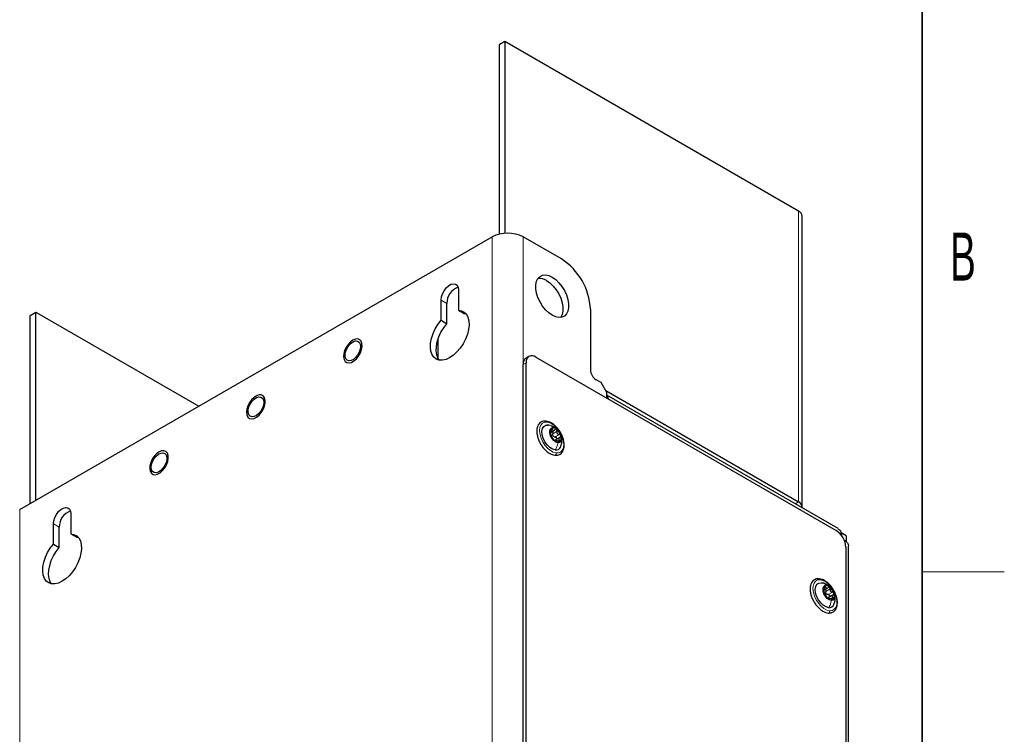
# Paper-space layout 'Blatt2' of a CAD drawing. Header units: millimetres. Extents: x 5 to 418, y 2 to 292.
# Tile 27 of 28: x 342 to 414, y 180 to 233. Entities that reach past the tile are written whole.
import ezdxf

# ---------------------------------------------------------------- set-up
doc = ezdxf.new("R2010")
doc.units = ezdxf.units.MM
doc.layers.add('SLD-0', color=7, linetype='Continuous')
doc.styles.add('SLDTEXTSTYLE0', font='TXT', dxfattribs={"width": 0.605})

psp = doc.layouts.new('Blatt2')

# ---------------------------------------------------------------- linework, layer by layer
at = {"color": 7, "linetype": 'Continuous', "lineweight": 25}
for p, q in [((377.5602, 230.9422), (377.1359, 230.6973)), ((377.1359, 230.6973), (377.1359, 216.8832)), ((377.5602, 230.9422), (377.5602, 216.9488)), ((398.9855, 218.5737), (377.5602, 230.9422)), ((399.2491, 196.9762), (399.2491, 218.2063)), ((342.1483, 196.7813), (376.6268, 216.6854)), ((381.6755, 215.077), (378.8895, 216.6854)), ((374.1661, 212.8152), (374.1661, 211.334)), ((372.8933, 210.5993), (372.8933, 212.0804)), ((373.3175, 210.3543), (373.3175, 211.8355)), ((374.1661, 211.334), (374.5903, 211.0891)), ((383.7969, 211.4028), (383.7969, 206.9935)), ((342.9119, 210.9402), (343.3362, 211.1852)), ((342.9119, 197.2222), (342.9119, 210.9402)), ((343.3362, 197.4671), (343.3362, 211.1852)), ((343.3362, 211.1852), (355.2177, 204.3261)), ((372.8933, 210.5993), (373.3175, 210.3543)), ((374.5903, 211.0891), (374.719, 211.0785)), ((372.6811, 207.8167), (372.6811, 209.2404)), ((379.3088, 207.9571), (379.0967, 207.8346)), ((379.8088, 207.9076), (401.7291, 195.2533)), ((378.8895, 123.1098), (378.8895, 207.3768)), ((379.1017, 123.2323), (379.1017, 207.4993)), ((384.5747, 206.0545), (384.2211, 206.2586)), ((384.9989, 205.3197), (384.5747, 206.0545)), ((384.9139, 205.467), (398.9855, 197.3436)), ((384.9989, 204.9114), (384.9989, 205.3197)), ((401.8841, 195.3924), (384.9989, 205.14)), ((380.7612, 202.9462), (380.6215, 202.9567)), ((380.8523, 202.9145), (380.7612, 202.9462)), ((380.9232, 202.4281), (381.1773, 202.5747)), ((381.5573, 202.0562), (381.2131, 201.8575)), ((381.2944, 201.8239), (381.2269, 201.7849)), ((345.8818, 196.487), (345.8818, 195.0059)), ((344.609, 194.2711), (344.609, 195.7523)), ((345.0333, 194.0262), (345.0333, 195.5073)), ((345.8818, 195.0059), (346.306, 194.761)), ((346.306, 194.761), (346.4347, 194.7503)), ((402.4503, 194.8697), (402.0862, 195.0799)), ((402.4503, 194.8697), (402.4503, 194.4434)), ((344.609, 194.2711), (345.0333, 194.0262)), ((402.4362, 194.0285), (402.4362, 158.9989)), ((402.6341, 158.4888), (402.6341, 194.0934)), ((400.6289, 191.445), (400.7309, 191.4265)), ((400.8623, 190.9235), (401.0806, 191.0496)), ((401.4993, 190.5578), (401.1551, 190.3591)), ((401.2202, 190.2965), (401.1732, 190.2693))]:
    psp.add_line(p, q, dxfattribs=at)
at = {"color": 7, "linetype": 'Continuous', "lineweight": 18}
for p, q in [((398.9855, 218.5737), (398.9855, 197.3436)), ((376.6268, 216.6854), (376.6268, 113.8012)), ((378.8895, 113.8012), (378.8895, 216.6854)), ((372.8933, 212.0804), (373.3175, 211.8355)), ((379.1017, 207.4993), (378.8895, 207.3768)), ((380.9244, 202.5776), (381.0202, 202.6329)), ((380.8893, 202.3314), (380.8955, 202.3349)), ((381.0489, 202.3173), (381.36, 202.4969)), ((381.207, 202.0817), (381.5182, 202.2613)), ((381.2531, 201.7815), (381.263, 201.7872)), ((381.4208, 201.7773), (381.5459, 201.8495)), ((398.7449, 197.2047), (398.9855, 197.3436)), ((342.1483, 93.8972), (342.1483, 196.7813)), ((344.609, 195.7523), (345.0333, 195.5073)), ((400.8601, 191.065), (400.953, 191.1186)), ((400.9801, 190.8153), (401.2912, 190.9949)), ((401.1417, 190.5829), (401.4529, 190.7625)), ((401.1931, 190.2596), (401.2133, 190.2713)), ((401.3607, 190.2713), (401.4904, 190.3462))]:
    psp.add_line(p, q, dxfattribs=at)
at = {"color": 7, "linetype": 'Continuous', "lineweight": 25, "flags": 128}
for points in [[(380.7609, 213.86), (381.0108, 213.746), (381.2608, 213.5714), (381.4998, 213.3438), (381.7174, 213.073), (381.9042, 212.771), (382.0519, 212.451), (382.1541, 212.1269), (382.2063, 211.8129), (382.2063, 211.5227), (382.1541, 211.269), (382.0519, 211.0629), (381.9042, 210.9134), (381.7174, 210.827), (381.4998, 210.8075), (381.2608, 210.8558), (381.0108, 210.9698), (380.7609, 211.1444), (380.5219, 211.372), (380.3043, 211.6428), (380.1175, 211.9448), (379.9698, 212.2648), (379.8676, 212.5889), (379.8154, 212.903), (379.8154, 213.1931), (379.8676, 213.4468), (379.9698, 213.6529), (380.1175, 213.8024), (380.3043, 213.8888), (380.5219, 213.9083), (380.7609, 213.86)], [(380.5866, 213.5011), (380.8365, 213.3265), (381.0755, 213.0988), (381.2932, 212.8281), (381.4799, 212.5261), (381.6276, 212.2061), (381.7298, 211.882), (381.7821, 211.5679), (381.7821, 211.2777), (381.7298, 211.024), (381.6276, 210.8179), (381.6218, 210.8097)], [(372.8933, 212.0804), (372.919, 212.3024), (372.9943, 212.5361), (373.1129, 212.7626), (373.2653, 212.9637), (373.4391, 213.1229), (373.6202, 213.2275), (373.794, 213.2689), (373.9464, 213.2438), (374.065, 213.1542), (374.1403, 213.0074), (374.1661, 212.8152)], [(374.1661, 211.334), (374.3943, 211.2997), (374.5911, 211.2002), (374.7492, 211.0391), (374.863, 210.8223), (374.9283, 210.5577), (374.9426, 210.2549), (374.9055, 209.9249), (374.8184, 209.5797), (374.6843, 209.232), (374.5083, 208.8943), (374.2966, 208.5789), (374.057, 208.2974), (373.7982, 208.0599), (373.5297, 207.8752), (373.2611, 207.7499), (373.0023, 207.6885), (372.7627, 207.6934), (372.551, 207.7644), (372.375, 207.8988), (372.2409, 208.0918), (372.1538, 208.3363), (372.1167, 208.6235), (372.1311, 208.9429), (372.1963, 209.2828), (372.3101, 209.631), (372.4682, 209.9747), (372.665, 210.3014), (372.8933, 210.5993)], [(372.7646, 207.6931), (372.6652, 207.8469), (372.5781, 208.0914), (372.541, 208.3786), (372.5553, 208.698), (372.6206, 209.0379), (372.7343, 209.3861), (372.8925, 209.7298), (373.0893, 210.0565), (373.3175, 210.3543)], [(366.5418, 207.6359), (366.7205, 207.7938), (366.8798, 207.9941), (367.0078, 208.2221), (367.0951, 208.4606), (367.1351, 208.6922), (367.125, 208.8995), (367.0655, 209.0672), (366.961, 209.183), (366.8192, 209.2381), (366.6506, 209.2285), (366.4679, 209.1549), (366.2844, 209.0228), (366.1138, 208.842), (365.9689, 208.6259), (365.8602, 208.3904), (365.7959, 208.1532), (365.7808, 207.9317), (365.8159, 207.7424), (365.8987, 207.5993), (366.023, 207.5131), (366.1797, 207.4901), (366.357, 207.5321), (366.5418, 207.6359)], [(366.9991, 208.8704), (367.0243, 208.6923), (366.9991, 208.4853), (366.926, 208.2676), (366.8113, 208.0587), (366.6653, 207.877), (366.5009, 207.7388), (366.3327, 207.6562), (366.1757, 207.6368), (366.0439, 207.6821), (365.9489, 207.7881), (365.8992, 207.9455), (365.8992, 208.1402), (365.9489, 208.355), (366.0439, 208.5707), (366.1757, 208.7682), (366.3327, 208.93), (366.5009, 209.0416), (366.6653, 209.0932), (366.8113, 209.0801), (366.926, 209.0036), (366.9991, 208.8704)], [(358.7339, 204.1179), (358.7087, 203.8919), (358.7339, 203.6949), (358.8075, 203.5416), (358.9242, 203.4434), (359.0752, 203.4074), (359.2494, 203.4365), (359.4338, 203.5284), (359.6148, 203.6763), (359.779, 203.8693), (359.9141, 204.093), (360.0101, 204.3309), (360.06, 204.5652), (360.06, 204.7787), (360.0101, 204.9555), (359.9141, 205.0824), (359.779, 205.1501), (359.6148, 205.1536), (359.4338, 205.0925), (359.2494, 204.9715), (359.0752, 204.7994), (358.9242, 204.5891), (358.8075, 204.3562), (358.7339, 204.1179)], [(359.9281, 204.7883), (359.9532, 204.6103), (359.9281, 204.4032), (359.8549, 204.1856), (359.7402, 203.9766), (359.5942, 203.795), (359.4298, 203.6567), (359.2616, 203.5742), (359.1047, 203.5547), (358.9728, 203.6), (358.8779, 203.7061), (358.8282, 203.8635), (358.8282, 204.0582), (358.8779, 204.2729), (358.9728, 204.4887), (359.1047, 204.6862), (359.2616, 204.8479), (359.4298, 204.9595), (359.5942, 205.0111), (359.7402, 204.9981), (359.8549, 204.9215), (359.9281, 204.7883)], [(385.1103, 204.8471), (385.065, 204.9788), (384.9989, 205.092)], [(381.2296, 201.1353), (381.0339, 201.1941), (380.8329, 201.3217), (380.6429, 201.508), (380.4792, 201.7377), (380.3552, 201.9924), (380.2808, 202.2513), (380.2622, 202.4934), (380.3008, 202.6993), (380.3934, 202.8521), (380.5327, 202.9395), (380.7072, 202.9545)], [(381.4263, 201.6561), (381.2782, 201.7062), (381.1285, 201.8179), (380.9953, 201.9776), (380.8947, 202.1662), (380.8388, 202.3608), (380.8344, 202.538), (380.882, 202.6763), (380.9758, 202.7592), (381.1045, 202.7767)], [(381.1045, 202.7767), (381.2526, 202.7265), (381.4023, 202.6148), (381.5355, 202.4551), (381.6361, 202.2665), (381.692, 202.0719), (381.6964, 201.8948), (381.6489, 201.7564), (381.5551, 201.6735), (381.4263, 201.6561)], [(352.3997, 199.4718), (352.5784, 199.6297), (352.7376, 199.8301), (352.8656, 200.058), (352.9529, 200.2965), (352.993, 200.5281), (352.9829, 200.7354), (352.9234, 200.9032), (352.8188, 201.0189), (352.6771, 201.074), (352.5085, 201.0644), (352.3257, 200.9909), (352.1423, 200.8588), (351.9717, 200.6779), (351.8267, 200.4618), (351.7181, 200.2264), (351.6538, 199.9891), (351.6386, 199.7676), (351.6738, 199.5783), (351.7566, 199.4352), (351.8809, 199.349), (352.0375, 199.326), (352.2148, 199.368), (352.3997, 199.4718)], [(351.7759, 199.6971), (351.7508, 199.8751), (351.7759, 200.0822), (351.8491, 200.2998), (351.9638, 200.5088), (352.1098, 200.6905), (352.2742, 200.8287), (352.4423, 200.9112), (352.5993, 200.9307), (352.7311, 200.8854), (352.8261, 200.7793), (352.8758, 200.622), (352.8758, 200.4272), (352.8261, 200.2125), (352.7311, 199.9968), (352.5993, 199.7993), (352.4423, 199.6375), (352.2742, 199.5259), (352.1098, 199.4743), (351.9638, 199.4874), (351.8491, 199.5639), (351.7759, 199.6971)], [(344.609, 195.7523), (344.6348, 195.9742), (344.71, 196.2079), (344.8286, 196.4345), (344.981, 196.6355), (345.1548, 196.7948), (345.336, 196.8993), (345.5098, 196.9407), (345.6621, 196.9156), (345.7808, 196.826), (345.856, 196.6792), (345.8818, 196.487)], [(345.8818, 195.0059), (346.11, 194.9716), (346.3068, 194.872), (346.465, 194.7109), (346.5787, 194.4941), (346.644, 194.2295), (346.6583, 193.9267), (346.6213, 193.5967), (346.5341, 193.2515), (346.4001, 192.9038), (346.224, 192.5661), (346.0123, 192.2508), (345.7727, 191.9692), (345.5139, 191.7318), (345.2454, 191.547), (344.9768, 191.4217), (344.718, 191.3604), (344.4785, 191.3653), (344.2668, 191.4362), (344.0907, 191.5706), (343.9567, 191.7636), (343.8695, 192.0081), (343.8324, 192.2953), (343.8468, 192.6147), (343.912, 192.9547), (344.0258, 193.3028), (344.184, 193.6465), (344.3807, 193.9733), (344.609, 194.2711)], [(344.4804, 191.365), (344.3809, 191.5187), (344.2938, 191.7632), (344.2567, 192.0504), (344.2711, 192.3698), (344.3363, 192.7097), (344.4501, 193.0579), (344.6082, 193.4016), (344.805, 193.7283), (345.0333, 194.0262)], [(401.1888, 189.6221), (400.9945, 189.6736), (400.7933, 189.7947), (400.6014, 189.9757), (400.4345, 190.2018), (400.306, 190.4549), (400.2263, 190.7143), (400.2019, 190.9591), (400.2348, 191.1694), (400.3223, 191.3282), (400.4573, 191.4226), (400.6289, 191.445)], [(401.3783, 190.1436), (401.2311, 190.1883), (401.0808, 190.2953), (400.9456, 190.4518), (400.8419, 190.6388), (400.782, 190.8338), (400.7732, 191.0132), (400.8166, 191.1555), (400.907, 191.2435), (401.0334, 191.2664)], [(401.0334, 191.2664), (401.1806, 191.2217), (401.3308, 191.1147), (401.466, 190.9582), (401.5698, 190.7712), (401.6297, 190.5762), (401.6384, 190.3968), (401.595, 190.2545), (401.5047, 190.1666), (401.3783, 190.1436)]]:
    psp.add_lwpolyline(points, dxfattribs=at)
at = {"color": 7, "linetype": 'Continuous', "lineweight": 18, "flags": 128}
for points in [[(381.2923, 200.917), (381.0879, 200.9729), (380.8766, 201.091), (380.6706, 201.2646), (380.4819, 201.4835), (380.3214, 201.735), (380.1986, 202.0046), (380.1205, 202.2765), (380.0917, 202.5349), (380.1139, 202.7649), (380.1857, 202.953), (380.303, 203.0884), (380.4589, 203.1631), (380.6445, 203.1728)], [(380.6445, 203.1728), (380.8489, 203.117), (381.0603, 202.9988), (381.2663, 202.8253), (381.455, 202.6064), (381.6154, 202.3548), (381.7382, 202.0852), (381.8163, 201.8133), (381.8451, 201.5549), (381.823, 201.3249), (381.7512, 201.1368), (381.6339, 201.0015), (381.4779, 200.9268), (381.2923, 200.917)], [(401.256, 189.4034), (401.0532, 189.4515), (400.842, 189.5625), (400.6348, 189.73), (400.4434, 189.9442), (400.2791, 190.1926), (400.1514, 190.4608), (400.0677, 190.7333), (400.0329, 190.9941), (400.049, 191.2282), (400.1151, 191.4219), (400.2273, 191.564), (400.3791, 191.6462), (400.5617, 191.6637)], [(400.5617, 191.6637), (400.7645, 191.6156), (400.9756, 191.5046), (401.1829, 191.3371), (401.3743, 191.123), (401.5386, 190.8745), (401.6663, 190.6063), (401.75, 190.3339), (401.7848, 190.073), (401.7687, 189.8389), (401.7026, 189.6452), (401.5904, 189.5031), (401.4386, 189.4209), (401.256, 189.4034)]]:
    psp.add_lwpolyline(points, dxfattribs=at)
at = {"color": 7, "linetype": 'Continuous', "lineweight": 25}
for centre, radius, start, end in [((398.7987, 218.1614), 0.4526, 5.693524, 65.627405), ((377.7582, 214.5018), 2.4592, 62.60972, 117.39028), ((379.2241, 211.2122), 4.5768, 2.3869, 57.613123), ((380.0384, 212.6546), 1.0085, 57.072471, 93.565922), ((374.5633, 211.8416), 1.2458, 109.931736, 180.279161), ((379.366, 207.437), 0.4802, 124.107235, 187.204533), ((379.5327, 207.5692), 0.4367, 50.796948, 189.21412), ((384.718, 207.0354), 0.9221, 182.605356, 237.395024), ((381.2777, 202.4215), 0.4132, 141.412456, 203.027288), ((381.1121, 202.4321), 0.293, 44.034137, 122.482007), ((380.7611, 201.9231), 0.9073, 15.977512, 51.759856), ((381.7697, 202.5096), 0.9073, 195.977907, 231.759588), ((381.3454, 202.343), 0.3331, 208.160952, 219.574146), ((381.2531, 202.0112), 0.4132, 321.412057, 23.027687), ((381.4187, 202.0006), 0.293, 224.035556, 302.480561), ((381.2863, 201.4945), 0.3636, 261.040657, 339.498806), ((398.8207, 196.9529), 0.424, 355.139634, 67.133693), ((346.2791, 195.5134), 1.2458, 109.932681, 180.278161), ((400.901, 193.9587), 1.5368, 2.605425, 57.394668), ((401.2371, 190.9076), 0.4315, 143.961579, 203.747575), ((401.053, 190.9326), 0.282, 45.164772, 125.75361), ((400.7075, 190.4151), 0.9006, 16.846598, 52.810205), ((401.7041, 190.9949), 0.9006, 196.845861, 232.810943), ((401.2741, 190.8444), 0.3307, 209.092792, 220.560982), ((401.1745, 190.5024), 0.4315, 323.961579, 23.747575), ((401.3586, 190.4774), 0.282, 225.164512, 305.753869), ((401.2277, 189.9823), 0.3623, 263.828564, 339.377166)]:
    psp.add_arc(centre, radius, start, end, dxfattribs=at)
for points, knots in [([(380.5737, 203.243), (380.5359, 203.2457), (380.4328, 203.2532), (380.2672, 203.2173), (380.1034, 203.114), (379.9838, 202.9604), (379.9092, 202.7675), (379.8796, 202.5413), (379.8958, 202.2899), (379.9568, 202.0248), (380.059, 201.7585), (380.1975, 201.5029), (380.3662, 201.269), (380.5583, 201.0664), (380.7669, 200.9059), (380.9789, 200.792), (381.1262, 200.7624), (381.1934, 200.7489)], [0, 0, 0, 0, 0.03246372, 0.08851293, 0.14181711, 0.1952717, 0.25262558, 0.31717484, 0.38938497, 0.46758735, 0.54960951, 0.63325217, 0.71621884, 0.79628464, 0.871694, 0.94144714, 1, 1, 1, 1]), ([(381.1934, 200.7489), (381.2312, 200.7461), (381.3343, 200.7387), (381.5, 200.7746), (381.6637, 200.8778), (381.7834, 201.0315), (381.858, 201.2243), (381.8876, 201.4505), (381.8714, 201.702), (381.8104, 201.9671), (381.7081, 202.2333), (381.5696, 202.489), (381.4009, 202.7228), (381.2089, 202.9255), (381.0002, 203.0859), (380.7883, 203.1998), (380.641, 203.2295), (380.5737, 203.243)], [0, 0, 0, 0, 0.0324639, 0.0885131, 0.1418173, 0.1952732, 0.2526271, 0.3171764, 0.3893848, 0.4675872, 0.5496093, 0.633252, 0.7162187, 0.7962845, 0.8716938, 0.9414471, 1, 1, 1, 1]), ([(380.9547, 202.6792), (380.9491, 202.6722), (380.9365, 202.6564), (380.9281, 202.6239), (380.9232, 202.5873), (380.9242, 202.5615), (380.9246, 202.5484)], [0, 0, 0, 0, 0.1935621, 0.4383925, 0.7146855, 1, 1, 1, 1]), ([(381.4161, 202.5954), (381.389, 202.6252), (381.3118, 202.7102), (381.1525, 202.8247), (381.0057, 202.8661), (380.931, 202.8872)], [0, 0, 0, 0, 0.2100826, 0.5978669, 1, 1, 1, 1]), ([(381.0202, 202.6329), (381.0167, 202.6427), (381.0103, 202.6604), (380.9948, 202.681), (380.9726, 202.6906), (380.9607, 202.683), (380.9547, 202.6792)], [0, 0, 0, 0, 0.3235117, 0.5856144, 0.7917343, 1, 1, 1, 1]), ([(381.0202, 202.6329), (381.0277, 202.6119), (381.0385, 202.5819), (381.0689, 202.5539), (381.0962, 202.5442), (381.1262, 202.5475), (381.1675, 202.5658), (381.1912, 202.5923), (381.2075, 202.6107)], [0, 0, 0, 0, 0.2572095, 0.3685515, 0.4750407, 0.5883685, 0.7148415, 1, 1, 1, 1]), ([(381.3227, 202.6357), (381.3131, 202.6413), (381.2942, 202.6523), (381.2606, 202.6508), (381.2302, 202.6364), (381.2153, 202.6195), (381.2075, 202.6107)], [0, 0, 0, 0, 0.2500682, 0.4889767, 0.7351991, 1, 1, 1, 1]), ([(381.36, 202.4969), (381.3627, 202.5097), (381.368, 202.5353), (381.3631, 202.5741), (381.3493, 202.6102), (381.3314, 202.6274), (381.3227, 202.6357)], [0, 0, 0, 0, 0.2556241, 0.5135507, 0.7650099, 1, 1, 1, 1]), ([(380.8955, 202.3349), (380.8932, 202.3342), (380.886, 202.3319), (380.8875, 202.313), (380.8891, 202.2905), (380.8944, 202.271), (380.8974, 202.2599)], [0, 0, 0, 0, 0.0829869, 0.2621086, 0.5751553, 1, 1, 1, 1]), ([(380.8955, 202.3349), (380.9007, 202.3377), (380.9119, 202.3435), (380.9148, 202.3662), (380.9201, 202.392), (380.9233, 202.4264), (380.927, 202.4791), (380.9256, 202.5204), (380.9246, 202.5484)], [0, 0, 0, 0, 0.0758571, 0.1606227, 0.2840516, 0.4423036, 0.6224121, 1, 1, 1, 1]), ([(380.8974, 202.2599), (380.9013, 202.2475), (380.909, 202.2231), (380.9235, 202.1894), (380.9376, 202.1604), (380.9479, 202.1438), (380.9524, 202.1367)], [0, 0, 0, 0, 0.2863593, 0.5679527, 0.8122544, 1, 1, 1, 1]), ([(381.1106, 201.901), (381.0977, 201.9194), (381.0771, 201.9486), (381.048, 201.9889), (381.0249, 202.0225), (381.003, 202.0558), (380.9794, 202.0941), (380.9626, 202.1206), (380.9524, 202.1367)], [0, 0, 0, 0, 0.2371413, 0.3779402, 0.5247816, 0.6683334, 0.7990328, 1, 1, 1, 1]), ([(380.9894, 202.4663), (380.997, 202.4634), (381.0159, 202.4564), (381.0375, 202.4299), (381.0521, 202.395), (381.0569, 202.3557), (381.0515, 202.3301), (381.0489, 202.3173)], [0, 0, 0, 0, 0.1370569, 0.3391758, 0.5564228, 0.7786334, 1, 1, 1, 1]), ([(381.0517, 202.1857), (381.0458, 202.2076), (381.0341, 202.2512), (381.044, 202.2953), (381.0489, 202.3173)], [0, 0, 0, 0, 0.5006269, 1, 1, 1, 1]), ([(381.207, 202.0817), (381.1854, 202.0847), (381.1417, 202.0907), (381.1064, 202.1173), (381.0886, 202.1307)], [0, 0, 0, 0, 0.4953502, 1, 1, 1, 1]), ([(381.207, 202.0817), (381.2196, 202.0797), (381.2449, 202.0759), (381.2792, 202.0567), (381.3068, 202.0291), (381.3242, 201.9948), (381.3278, 201.9585), (381.3194, 201.9272), (381.3061, 201.9135), (381.3007, 201.908)], [0, 0, 0, 0, 0.1536705, 0.3104391, 0.4692105, 0.6235997, 0.7692563, 0.9072271, 1, 1, 1, 1]), ([(381.36, 202.4969), (381.3547, 202.4695), (381.3467, 202.4281), (381.3583, 202.3731), (381.3764, 202.335), (381.4046, 202.3038), (381.4505, 202.2727), (381.4912, 202.2658), (381.5182, 202.2613)], [0, 0, 0, 0, 0.25088317, 0.37789143, 0.50411768, 0.63001493, 0.75539174, 1, 1, 1, 1]), ([(381.5751, 202.063), (381.5531, 202.0527), (381.5209, 202.0374), (381.4926, 202.0006), (381.4816, 201.9694), (381.4837, 201.9363), (381.5014, 201.8923), (381.5278, 201.867), (381.5459, 201.8495)], [0, 0, 0, 0, 0.2586167, 0.3792254, 0.4941538, 0.6094581, 0.7312496, 1, 1, 1, 1]), ([(381.6334, 202.1729), (381.6285, 202.1847), (381.6187, 202.2087), (381.5903, 202.2362), (381.5562, 202.2554), (381.5307, 202.2594), (381.5182, 202.2613)], [0, 0, 0, 0, 0.2475883, 0.5016512, 0.7536165, 1, 1, 1, 1]), ([(381.5751, 202.063), (381.5855, 202.0679), (381.6061, 202.0774), (381.6285, 202.104), (381.6397, 202.1378), (381.6355, 202.1609), (381.6334, 202.1729)], [0, 0, 0, 0, 0.2491304, 0.4915458, 0.7384624, 1, 1, 1, 1]), ([(381.6253, 201.3635), (381.6576, 201.454), (381.7115, 201.6046), (381.7262, 201.8346), (381.7202, 201.9946), (381.6884, 202.0833), (381.6805, 202.1051)], [0, 0, 0, 0, 0.3773319, 0.628395, 0.9085007, 1, 1, 1, 1]), ([(381.1106, 201.901), (381.1164, 201.8927), (381.1293, 201.8745), (381.1525, 201.8478), (381.1787, 201.8207), (381.1985, 201.8047), (381.2081, 201.797)], [0, 0, 0, 0, 0.2128156, 0.4674469, 0.7409304, 1, 1, 1, 1]), ([(381.1797, 201.8137), (381.1893, 201.8293), (381.2036, 201.8526), (381.2278, 201.864), (381.2357, 201.8678)], [0, 0, 0, 0, 0.6734789, 1, 1, 1, 1]), ([(381.2081, 201.797), (381.2165, 201.7914), (381.2304, 201.782), (381.2478, 201.7728), (381.2647, 201.7749), (381.2636, 201.7831), (381.263, 201.7872)], [0, 0, 0, 0, 0.4242873, 0.704409, 0.8505442, 1, 1, 1, 1]), ([(381.4504, 201.7651), (381.4253, 201.7765), (381.3888, 201.793), (381.3402, 201.8067), (381.3096, 201.8129), (381.287, 201.8141), (381.2638, 201.8107), (381.2633, 201.796), (381.263, 201.7872)], [0, 0, 0, 0, 0.38719255, 0.56313013, 0.7114492, 0.82161109, 0.89402505, 1, 1, 1, 1]), ([(381.4504, 201.7651), (381.4622, 201.7597), (381.4852, 201.7492), (381.5198, 201.7414), (381.552, 201.7398), (381.5687, 201.7493), (381.5761, 201.7535)], [0, 0, 0, 0, 0.2947596, 0.57141, 0.8093663, 1, 1, 1, 1]), ([(381.5761, 201.7535), (381.5806, 201.7596), (381.5903, 201.7727), (381.5854, 201.8001), (381.5704, 201.8263), (381.5545, 201.8414), (381.5459, 201.8495)], [0, 0, 0, 0, 0.1961388, 0.4178033, 0.6873483, 1, 1, 1, 1]), ([(401.8748, 195.3777), (401.9238, 195.3479), (402.0572, 195.2669), (402.1181, 195.0569), (402.1197, 194.9162), (402.1202, 194.8716)], [0, 0, 0, 0, 0.2833709, 0.7724647, 1, 1, 1, 1]), ([(402.3056, 194.5481), (402.3713, 194.5071), (402.5121, 194.4192), (402.6422, 194.237), (402.6214, 194.1206), (402.6167, 194.094)], [0, 0, 0, 0, 0.4023332, 0.8632323, 1, 1, 1, 1]), ([(400.4863, 191.7344), (400.4487, 191.7356), (400.3463, 191.7389), (400.1836, 191.6955), (400.0255, 191.585), (399.9119, 191.4258), (399.8431, 191.2283), (399.8195, 190.9982), (399.8417, 190.7443), (399.9083, 190.4783), (400.0156, 190.2128), (400.1585, 189.9594), (400.3306, 189.7291), (400.5253, 189.5313), (400.7355, 189.3769), (400.9482, 189.2697), (401.0948, 189.2457), (401.1616, 189.2348)], [0, 0, 0, 0, 0.0322421, 0.0877098, 0.1408028, 0.1945137, 0.2526759, 0.3182641, 0.3913824, 0.4702028, 0.5525677, 0.6362508, 0.7189614, 0.7985026, 0.8732077, 0.9421963, 1, 1, 1, 1]), ([(401.1616, 189.2348), (401.1993, 189.2336), (401.3017, 189.2303), (401.4644, 189.2737), (401.6224, 189.3841), (401.7361, 189.5433), (401.8049, 189.7409), (401.8285, 189.9709), (401.8063, 190.2248), (401.7396, 190.4908), (401.6323, 190.7563), (401.4895, 191.0097), (401.3173, 191.24), (401.1227, 191.4379), (400.9125, 191.5923), (400.6997, 191.6994), (400.5532, 191.7234), (400.4863, 191.7344)], [0, 0, 0, 0, 0.0322413, 0.0877099, 0.1408019, 0.1945143, 0.2526765, 0.318263, 0.3913831, 0.4702035, 0.5525669, 0.6362516, 0.7189613, 0.7985038, 0.8732081, 0.9421959, 1, 1, 1, 1]), ([(401.3537, 191.0885), (401.3245, 191.1197), (401.2482, 191.2014), (401.0453, 191.3397), (400.8517, 191.3931), (400.7252, 191.4281)], [0, 0, 0, 0, 0.176533, 0.4613879, 1, 1, 1, 1]), ([(400.8882, 191.1615), (400.8829, 191.1542), (400.8708, 191.1377), (400.8632, 191.1048), (400.859, 191.068), (400.8603, 191.0421), (400.8609, 191.0291)], [0, 0, 0, 0, 0.1946856, 0.4404952, 0.7165776, 1, 1, 1, 1]), ([(400.953, 191.1186), (400.9494, 191.1282), (400.943, 191.1455), (400.9275, 191.1654), (400.9052, 191.1737), (400.894, 191.1656), (400.8882, 191.1615)], [0, 0, 0, 0, 0.3241391, 0.5842203, 0.7882494, 1, 1, 1, 1]), ([(401.2519, 191.1326), (401.2422, 191.1379), (401.2233, 191.1483), (401.1899, 191.1457), (401.1601, 191.1302), (401.1456, 191.1129), (401.1381, 191.1039)], [0, 0, 0, 0, 0.2480619, 0.4860681, 0.7331659, 1, 1, 1, 1]), ([(401.2912, 190.9949), (401.2936, 191.0077), (401.2985, 191.0334), (401.293, 191.0721), (401.2788, 191.1078), (401.2606, 191.1245), (401.2519, 191.1326)], [0, 0, 0, 0, 0.257117, 0.5156911, 0.7666564, 1, 1, 1, 1]), ([(400.8375, 190.8114), (400.8354, 190.8103), (400.8286, 190.8068), (400.831, 190.788), (400.8331, 190.7647), (400.8389, 190.7451), (400.8422, 190.7339)], [0, 0, 0, 0, 0.0811805, 0.2646556, 0.5789651, 1, 1, 1, 1]), ([(400.8375, 190.8114), (400.8424, 190.8149), (400.8527, 190.8224), (400.8548, 190.8453), (400.8594, 190.8719), (400.8617, 190.9067), (400.8644, 190.9598), (400.8623, 191.0011), (400.8609, 191.0291)], [0, 0, 0, 0, 0.0765363, 0.163205, 0.287978, 0.44662, 0.6261256, 1, 1, 1, 1]), ([(400.8422, 190.7339), (400.8463, 190.7216), (400.8544, 190.6973), (400.8693, 190.664), (400.8837, 190.6357), (400.894, 190.6196), (400.8985, 190.6127)], [0, 0, 0, 0, 0.2900245, 0.572747, 0.8157018, 1, 1, 1, 1]), ([(401.0602, 190.3803), (401.0468, 190.3988), (401.0256, 190.4282), (400.9955, 190.4683), (400.9718, 190.5016), (400.9495, 190.5343), (400.9256, 190.5716), (400.9087, 190.5973), (400.8985, 190.6127)], [0, 0, 0, 0, 0.2417371, 0.3838957, 0.5312205, 0.6742964, 0.8036515, 1, 1, 1, 1]), ([(400.925, 190.9597), (400.9303, 190.9578), (400.9469, 190.9519), (400.9668, 190.9273), (400.982, 190.8931), (400.9873, 190.8539), (400.9825, 190.8281), (400.9801, 190.8153)], [0, 0, 0, 0, 0.1003021, 0.3095294, 0.5355846, 0.7678351, 1, 1, 1, 1]), ([(400.953, 191.1186), (400.9606, 191.0982), (400.9716, 191.0689), (401.002, 191.0421), (401.0293, 191.0336), (401.0587, 191.0381), (401.0993, 191.0579), (401.1222, 191.0851), (401.1381, 191.1039)], [0, 0, 0, 0, 0.254978, 0.3647452, 0.4701222, 0.5834551, 0.7109815, 1, 1, 1, 1]), ([(400.9852, 190.6836), (400.9789, 190.7053), (400.9665, 190.7488), (400.9755, 190.7931), (400.9801, 190.8153)], [0, 0, 0, 0, 0.5000387, 1, 1, 1, 1]), ([(401.1417, 190.5829), (401.1201, 190.5854), (401.0764, 190.5904), (401.0409, 190.6163), (401.0229, 190.6293)], [0, 0, 0, 0, 0.495254, 1, 1, 1, 1]), ([(401.1417, 190.5829), (401.1543, 190.5813), (401.1796, 190.5779), (401.2142, 190.5594), (401.2422, 190.5323), (401.2602, 190.4981), (401.2647, 190.4615), (401.2562, 190.428), (401.2416, 190.4124), (401.2349, 190.4052)], [0, 0, 0, 0, 0.1488661, 0.3009882, 0.4555664, 0.6065927, 0.7496297, 0.8850937, 1, 1, 1, 1]), ([(401.2912, 190.9949), (401.2864, 190.9673), (401.2791, 190.9257), (401.2917, 190.8708), (401.3103, 190.8331), (401.3389, 190.8025), (401.3852, 190.7724), (401.4259, 190.7665), (401.4529, 190.7625)], [0, 0, 0, 0, 0.2518954, 0.3791124, 0.5053672, 0.631062, 0.7561325, 1, 1, 1, 1]), ([(401.5139, 190.5639), (401.4922, 190.5528), (401.4603, 190.5366), (401.4331, 190.4986), (401.423, 190.4667), (401.426, 190.4331), (401.4448, 190.3888), (401.4719, 190.3636), (401.4904, 190.3462)], [0, 0, 0, 0, 0.2562476, 0.3765208, 0.4918635, 0.6080631, 0.7307464, 1, 1, 1, 1]), ([(401.5694, 190.6761), (401.5644, 190.688), (401.5541, 190.7119), (401.5253, 190.7389), (401.4908, 190.7575), (401.4654, 190.7609), (401.4529, 190.7625)], [0, 0, 0, 0, 0.2489832, 0.5032854, 0.7546272, 1, 1, 1, 1]), ([(401.5139, 190.5639), (401.5242, 190.569), (401.5445, 190.5792), (401.5662, 190.6066), (401.5765, 190.6408), (401.5718, 190.6641), (401.5694, 190.6761)], [0, 0, 0, 0, 0.2476639, 0.4898835, 0.7376056, 1, 1, 1, 1]), ([(401.5658, 189.8523), (401.5986, 189.9447), (401.6543, 190.1011), (401.6667, 190.3406), (401.6581, 190.5046), (401.6244, 190.5921), (401.6175, 190.6101)], [0, 0, 0, 0, 0.3768145, 0.6378489, 0.9252975, 1, 1, 1, 1]), ([(401.0602, 190.3803), (401.0663, 190.372), (401.0797, 190.3537), (401.1034, 190.3271), (401.13, 190.3004), (401.1501, 190.2849), (401.1598, 190.2774)], [0, 0, 0, 0, 0.2158021, 0.4715648, 0.744013, 1, 1, 1, 1]), ([(401.1205, 190.3116), (401.1301, 190.3272), (401.1501, 190.3597), (401.1847, 190.3758), (401.2028, 190.3842)], [0, 0, 0, 0, 0.4798249, 1, 1, 1, 1]), ([(401.1598, 190.2774), (401.1681, 190.2721), (401.1819, 190.2634), (401.1995, 190.2546), (401.2158, 190.2587), (401.2141, 190.2669), (401.2133, 190.2713)], [0, 0, 0, 0, 0.42026009, 0.69424008, 0.83889063, 1, 1, 1, 1]), ([(401.3984, 190.2566), (401.3732, 190.2675), (401.3365, 190.2833), (401.288, 190.2958), (401.2576, 190.3008), (401.2352, 190.3013), (401.2122, 190.2958), (401.2129, 190.2806), (401.2133, 190.2713)], [0, 0, 0, 0, 0.3863658, 0.5609858, 0.7075057, 0.8158294, 0.8874121, 1, 1, 1, 1]), ([(401.3984, 190.2566), (401.4103, 190.2514), (401.4333, 190.2414), (401.468, 190.2344), (401.5001, 190.2338), (401.5162, 190.244), (401.5234, 190.2485)], [0, 0, 0, 0, 0.2954748, 0.5717036, 0.8088077, 1, 1, 1, 1]), ([(401.5234, 190.2485), (401.5277, 190.255), (401.5369, 190.2688), (401.5311, 190.2965), (401.5156, 190.323), (401.4992, 190.3381), (401.4904, 190.3462)], [0, 0, 0, 0, 0.1961553, 0.4195888, 0.689411, 1, 1, 1, 1])]:
    psp.add_open_spline(points, degree=3, knots=knots, dxfattribs=at)
at = {"color": 7, "linetype": 'Continuous', "lineweight": 18}
for points, knots in [([(380.6445, 203.1728), (380.6394, 203.1859), (380.6296, 203.2108), (380.6027, 203.237), (380.5817, 203.2399), (380.5734, 203.2411)], [0, 0, 0, 0, 0.403411, 0.7643158, 1, 1, 1, 1]), ([(380.7597, 202.94), (380.8129, 202.9288), (380.9401, 202.902), (381.0441, 202.8227), (381.1045, 202.7767)], [0, 0, 0, 0, 0.4185323, 1, 1, 1, 1]), ([(381.2296, 201.1353), (381.2737, 201.2163), (381.3633, 201.3807), (381.4051, 201.5633), (381.4263, 201.6561)], [0, 0, 0, 0, 0.4920617, 1, 1, 1, 1]), ([(381.2923, 200.917), (381.2951, 200.9019), (381.3008, 200.8713), (381.2919, 200.8255), (381.2718, 200.7854), (381.2417, 200.7581), (381.2123, 200.7455), (381.1971, 200.7498), (381.1937, 200.7508)], [0, 0, 0, 0, 0.2040752, 0.412237, 0.6110593, 0.7911955, 0.9531951, 1, 1, 1, 1]), ([(400.5617, 191.6637), (400.5562, 191.6769), (400.5459, 191.702), (400.5176, 191.7285), (400.4954, 191.7315), (400.4861, 191.7328)], [0, 0, 0, 0, 0.39266494, 0.74569595, 1, 1, 1, 1]), ([(400.6289, 191.445), (400.7014, 191.4306), (400.8494, 191.4011), (400.9712, 191.3119), (401.0334, 191.2664)], [0, 0, 0, 0, 0.4899962, 1, 1, 1, 1]), ([(401.1888, 189.6221), (401.2319, 189.7032), (401.3196, 189.868), (401.3585, 190.0507), (401.3783, 190.1436)], [0, 0, 0, 0, 0.4916643, 1, 1, 1, 1]), ([(401.256, 189.4034), (401.2591, 189.3882), (401.2653, 189.3577), (401.2572, 189.3118), (401.2375, 189.2714), (401.2076, 189.2442), (401.1789, 189.2318), (401.1645, 189.2357), (401.1619, 189.2364)], [0, 0, 0, 0, 0.20721542, 0.41750522, 0.61774577, 0.79937996, 0.96391416, 1, 1, 1, 1])]:
    psp.add_open_spline(points, degree=3, knots=knots, dxfattribs=at)
at = {"layer": 'SLD-0', "lineweight": 35}
psp.add_line((408, 12), (408, 282.5), dxfattribs=at)
at = {"layer": 'SLD-0', "lineweight": 18}
psp.add_line((408, 192.25), (414, 192.25), dxfattribs=at)

# ---------------------------------------------------------------- texts
at = {"layer": 'SLD-0', "insert": (410.9816, 217.0011), "char_height": 3.5, "attachment_point": 2, "style": 'SLDTEXTSTYLE0'}
psp.add_mtext('B', dxfattribs=at)

doc.saveas('drawing.dxf')
